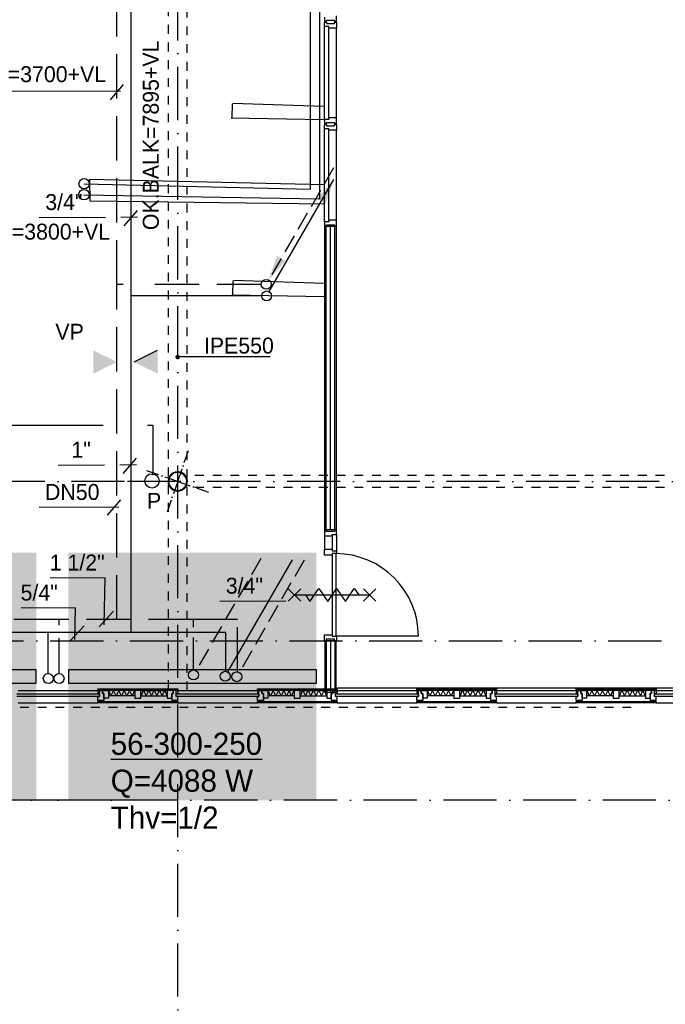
# Model space of a CAD drawing. Extents: x -866131 to -691536, y 173952 to 258052.
# Tile 13 of 160: x -814587 to -807298, y 182115 to 193236. Entities that reach past the tile are written whole.
import ezdxf

# ---------------------------------------------------------------- set-up
doc = ezdxf.new("R2010")
doc.units = 0
doc.header["$LTSCALE"] = 100
for name, pattern in [('2322000', [45, 40, -5]), ('2322004', [45, 40, -5]), ('2322107', [2000, 1000, 1000]), ('2322108', [7, 5, -2]), ('DASHDOT', [9, 6, -1.5, 0, -1.5]), ('DOT2', [1.25, 0, -1.25]), ('HIDDEN', [2, 1, -1])]:
    doc.linetypes.add(name, pattern=pattern)
doc.layers.get('0').update_dxf_attribs({"linetype": 'CONTINUOUS'})
for name, color, linetype in [('AL$7----_STRAMIEN', 1, 'DASHDOT'), ('AL$8----_HULPLIJNEN', 2, 'CONTINUOUS'), ('AL21----_BUITENWAND', 4, 'CONTINUOUS'), ('AL21K---_ISOLATIE', 1, 'CONTINUOUS'), ('AL22----_BINNENWAND', 7, 'CONTINUOUS'), ('AL28----_KONSTRUKTIE', 3, 'CONTINUOUS'), ('AL31----_BUITENKOZ', 7, 'CONTINUOUS'), ('AL32----_BINNENKOZ', 7, 'CONTINUOUS'), ('AL32----_DRAAIRICHTING', 1, 'CONTINUOUS'), ('AL65----_BEVEILIGING', 7, 'CONTINUOUS'), ('ALL-----_REFLIJNEN', 8, 'CONTINUOUS'), ('ALXOU---_GLAS', 7, 'CONTINUOUS'), ('BOUW', 8, 'CONTINUOUS'), ('MV-BINNENKOZIJN', 1, 'CONTINUOUS'), ('MV-BINNENWANDEN', 1, 'CONTINUOUS'), ('WI561---', 1, 'CONTINUOUS'), ('WL$1----', 4, 'CONTINUOUS'), ('WL561---', 4, 'CONTINUOUS'), ('WL561---_AANVOER', 4, 'CONTINUOUS'), ('WL561---_RETOUR', 4, 'CONTINUOUS'), ('WL570---', 3, 'CONTINUOUS'), ('WL570---_RETOUR', 3, 'CONTINUOUS'), ('WM541---', 1, 'CONTINUOUS')]:
    doc.layers.add(name, color=color, linetype=linetype)
doc.styles.add('BURO-018', font='BUROFONT.shx', dxfattribs={"height": 180})
doc.styles.add('BURO-025', font='BUROFONT.shx', dxfattribs={"height": 250})

# ---------------------------------------------------------------- blocks, each defined once
blk = doc.blocks.new('LDV1107')
at = {"color": 0, "linetype": 'CONTINUOUS'}
blk.add_line((0.25, 0.433), (6.75, 11.691), dxfattribs=at)
blk.add_lwpolyline([(6.75, 11.691, 0, 1, 0), (5.5, 9.526, 1, 1, 0)], format="xyseb", dxfattribs=at)
blk.add_circle((0, 0), 0.5, dxfattribs=at)
blk = doc.blocks.new('LDV3108')
at = {"color": 0, "linetype": 'CONTINUOUS'}
for p, q in [((6.75, 11.691), (5.813, 10.068)), ((5.438, 9.418), (4.5, 7.794)), ((4.125, 7.145), (3.188, 5.521)), ((2.813, 4.871), (1.875, 3.248)), ((1.5, 2.598), (0.563, 0.974))]:
    blk.add_line(p, q, dxfattribs=at)
blk.add_lwpolyline([(0.25, 0.433, 0, 1, 0), (1.5, 2.598, 1, 1, 0)], format="xyseb", dxfattribs=at)
blk.add_circle((0, 0), 0.5, dxfattribs=at)
blk = doc.blocks.new('A$C762F268B')
at = {"layer": 'WL561---_RETOUR', "color": 1}
for centre in [(56, 178), (56, 56)]:
    blk.add_circle(centre, 56.2, dxfattribs=at)
blk = doc.blocks.new('A$C308E2E07')
at = {"layer": 'WL561---'}
blk.add_blockref('A$C762F268B', (0, 0), dxfattribs=at)
blk = doc.blocks.new('2322401')
at = {"color": 0, "linetype": 'CONTINUOUS'}
for p, q in [((-0.5, 0.5, 1), (-0.5, 0.5)), ((-0.5, 0.5, 1), (-0.5, -0.5, 1)), ((0.5, 0.5, 1), (-0.5, 0.5, 1)), ((0.5, 0.5), (-0.5, 0.5)), ((-0.5, 0.5), (-0.5, -0.5)), ((0.5, 0.5, 1), (0.5, 0.5)), ((0.5, -0.5, 1), (0.5, 0.5, 1)), ((0.5, -0.5), (0.5, 0.5)), ((-0.5, -0.5, 1), (-0.5, -0.5)), ((-0.5, -0.5, 1), (0.5, -0.5, 1)), ((-0.5, -0.5), (0.5, -0.5)), ((0.5, -0.5, 1), (0.5, -0.5))]:
    blk.add_line(p, q, dxfattribs=at)
blk = doc.blocks.new('CVHATCH4')
at = {"color": 0, "linetype": 'DOT2'}
blk.add_lwpolyline([(-0.5, 0, 1, 1, 0), (0.5, 0, 1, 1, 0)], format="xyseb", dxfattribs=at)
blk = doc.blocks.new('CVRINFO2')
at = {"color": 0, "linetype": 'CONTINUOUS', "style": 'BURO-025'}
for tag, p in [('CV_TEXT125', (0, 0)), ('CV_TEXT225', (0, -4.17)), ('CV_TEXT325', (0, -8.33)), ('CV_TEXT425', (0, -12.5))]:
    blk.add_attdef(tag, p, '', height=2.5, dxfattribs=at)

msp = doc.modelspace()

# ---------------------------------------------------------------- hatches: boundary and pattern name
at = {"layer": 'WL570---'}
h = msp.add_hatch(color=1, dxfattribs=at)
h.paths.add_polyline_path([(-813756.099, 189237.886), (-813491.247, 189368.713), (-813756.099, 189368.713)])
h.paths.add_polyline_path([(-813756.099, 189368.713), (-813491.247, 189368.713), (-813491.247, 189371.256), (-813756.099, 189502.083)])
h = msp.add_hatch(color=1, dxfattribs=at)
h.paths.add_polyline_path([(-813029.108, 189237.886), (-813293.959, 189368.713), (-813029.108, 189368.713)])
h.paths.add_polyline_path([(-813029.108, 189368.713), (-813293.959, 189368.713), (-813293.959, 189371.256), (-813029.108, 189502.083)])

# ---------------------------------------------------------------- linework, layer by layer
at = {"layer": 'AL$7----_STRAMIEN', "color": 1}
msp.add_line((-813402.826, 184421.228), (-838048.569, 184421.228), dxfattribs=at)
at = {"layer": 'AL$7----_STRAMIEN'}
msp.add_line((-804702.826, 184421.228), (-835548.569, 184421.228), dxfattribs=at)
for points in [[(-812802.826, 179501.228), (-812802.826, 221024.618)], [(-822342.762, 186221.228), (-782850.438, 186221.228)]]:
    msp.add_lwpolyline(points, dxfattribs=at)
at = {"layer": 'AL$7----_STRAMIEN', "color": 1}
msp.add_lwpolyline([(-765063.621, 188021.228), (-813402.826, 188021.228), (-838048.569, 188021.228)], dxfattribs=at)
at = {"layer": 'AL$8----_HULPLIJNEN', "color": 8, "linetype": 'DASHDOT', "ltscale": 0.25}
for q in [(-812682.397, 188368.799), (-813150.397, 188141.657), (-812923.256, 187673.657), (-812455.255, 187900.798)]:
    msp.add_line((-812802.826, 188021.228), q, dxfattribs=at)
at = {"layer": 'AL21----_BUITENWAND', "color": 8, "linetype": 'HIDDEN'}
msp.add_line((-816982.826, 185471.366), (-807684.78, 185471.366), dxfattribs=at)
at = {"layer": 'AL21K---_ISOLATIE', "color": 8, "linetype": 'CONTINUOUS'}
for p, q in [((-813286.326, 185660.366), (-813585.826, 185660.366)), ((-813555.876, 185600.366), (-813581.857, 185660.366)), ((-813525.926, 185660.366), (-813555.876, 185600.366)), ((-813495.976, 185600.366), (-813525.926, 185660.366)), ((-813466.026, 185660.366), (-813495.976, 185600.366)), ((-813436.076, 185600.366), (-813466.026, 185660.366)), ((-813406.126, 185660.366), (-813436.076, 185600.366)), ((-813376.176, 185600.366), (-813406.126, 185660.366)), ((-813346.226, 185660.366), (-813376.176, 185600.366)), ((-813316.276, 185600.366), (-813346.226, 185660.366)), ((-813290.295, 185660.366), (-813316.276, 185600.366)), ((-813219.326, 185660.366), (-812919.826, 185660.366)), ((-813215.357, 185600.366), (-813189.376, 185660.366)), ((-813189.376, 185660.366), (-813159.426, 185600.366)), ((-813159.426, 185600.366), (-813129.476, 185660.366)), ((-813129.476, 185660.366), (-813099.526, 185600.366)), ((-813099.526, 185600.366), (-813069.576, 185660.366)), ((-813069.576, 185660.366), (-813039.626, 185600.366)), ((-813039.626, 185600.366), (-813009.676, 185660.366)), ((-813009.676, 185660.366), (-812979.726, 185600.366)), ((-812979.726, 185600.366), (-812949.776, 185660.366)), ((-812949.776, 185660.366), (-812923.795, 185600.366)), ((-811486.326, 185660.366), (-811785.826, 185660.366)), ((-811755.876, 185600.366), (-811781.857, 185660.366)), ((-811725.926, 185660.366), (-811755.876, 185600.366)), ((-811695.976, 185600.366), (-811725.926, 185660.366)), ((-811666.026, 185660.366), (-811695.976, 185600.366)), ((-811636.076, 185600.366), (-811666.026, 185660.366)), ((-811606.126, 185660.366), (-811636.076, 185600.366)), ((-811576.176, 185600.366), (-811606.126, 185660.366)), ((-811546.226, 185660.366), (-811576.176, 185600.366)), ((-811516.276, 185600.366), (-811546.226, 185660.366)), ((-811490.295, 185660.366), (-811516.276, 185600.366)), ((-811419.326, 185660.366), (-811119.826, 185660.366)), ((-811415.357, 185600.366), (-811389.376, 185660.366)), ((-811389.376, 185660.366), (-811359.426, 185600.366)), ((-811359.426, 185600.366), (-811329.476, 185660.366)), ((-811329.476, 185660.366), (-811299.526, 185600.366)), ((-811299.526, 185600.366), (-811269.576, 185660.366)), ((-811269.576, 185660.366), (-811239.626, 185600.366)), ((-811239.626, 185600.366), (-811209.676, 185660.366)), ((-811209.676, 185660.366), (-811179.726, 185600.366)), ((-811179.726, 185600.366), (-811149.776, 185660.366)), ((-811149.776, 185660.366), (-811123.795, 185600.366)), ((-809686.326, 185660.366), (-809985.826, 185660.366)), ((-809955.876, 185600.366), (-809981.857, 185660.366)), ((-809925.926, 185660.366), (-809955.876, 185600.366)), ((-809895.976, 185600.366), (-809925.926, 185660.366)), ((-809866.026, 185660.366), (-809895.976, 185600.366)), ((-809836.076, 185600.366), (-809866.026, 185660.366)), ((-809806.126, 185660.366), (-809836.076, 185600.366)), ((-809776.176, 185600.366), (-809806.126, 185660.366)), ((-809746.226, 185660.366), (-809776.176, 185600.366)), ((-809716.276, 185600.366), (-809746.226, 185660.366)), ((-809690.295, 185660.366), (-809716.276, 185600.366)), ((-809619.326, 185660.366), (-809319.826, 185660.366)), ((-809615.357, 185600.366), (-809589.376, 185660.366)), ((-809589.376, 185660.366), (-809559.426, 185600.366)), ((-809559.426, 185600.366), (-809529.476, 185660.366)), ((-809529.476, 185660.366), (-809499.526, 185600.366)), ((-809499.526, 185600.366), (-809469.576, 185660.366)), ((-809469.576, 185660.366), (-809439.626, 185600.366)), ((-809439.626, 185600.366), (-809409.676, 185660.366)), ((-809409.676, 185660.366), (-809379.726, 185600.366)), ((-809379.726, 185600.366), (-809349.776, 185660.366)), ((-809349.776, 185660.366), (-809323.795, 185600.366)), ((-807886.326, 185660.366), (-808185.826, 185660.366)), ((-808155.876, 185600.366), (-808181.857, 185660.366)), ((-808125.926, 185660.366), (-808155.876, 185600.366)), ((-808095.976, 185600.366), (-808125.926, 185660.366)), ((-808066.026, 185660.366), (-808095.976, 185600.366)), ((-808036.076, 185600.366), (-808066.026, 185660.366)), ((-808006.126, 185660.366), (-808036.076, 185600.366)), ((-807976.176, 185600.366), (-808006.126, 185660.366)), ((-807946.226, 185660.366), (-807976.176, 185600.366)), ((-807916.276, 185600.366), (-807946.226, 185660.366)), ((-807890.295, 185660.366), (-807916.276, 185600.366)), ((-807819.326, 185660.366), (-807519.826, 185660.366)), ((-807815.357, 185600.366), (-807789.376, 185660.366)), ((-807789.376, 185660.366), (-807759.426, 185600.366)), ((-807759.426, 185600.366), (-807729.476, 185660.366)), ((-807729.476, 185660.366), (-807699.526, 185600.366)), ((-807699.526, 185600.366), (-807669.576, 185660.366)), ((-807669.576, 185660.366), (-807639.626, 185600.366)), ((-807639.626, 185600.366), (-807609.676, 185660.366)), ((-807609.676, 185660.366), (-807579.726, 185600.366)), ((-807579.726, 185600.366), (-807549.776, 185660.366)), ((-807549.776, 185660.366), (-807523.795, 185600.366)), ((-813286.326, 185600.366), (-813585.826, 185600.366)), ((-813219.326, 185600.366), (-812919.826, 185600.366)), ((-811486.326, 185600.366), (-811785.826, 185600.366)), ((-811419.326, 185600.366), (-811119.826, 185600.366)), ((-809686.326, 185600.366), (-809985.826, 185600.366)), ((-809619.326, 185600.366), (-809319.826, 185600.366)), ((-807886.326, 185600.366), (-808185.826, 185600.366)), ((-807819.326, 185600.366), (-807519.826, 185600.366))]:
    msp.add_line(p, q, dxfattribs=at)
at = {"layer": 'AL22----_BINNENWAND', "color": 8}
for p, q in [((-811140.326, 187472.366), (-811140.326, 190904.153)), ((-811140.326, 190904.153), (-811015.326, 190904.153)), ((-811015.326, 190904.153), (-811015.326, 187472.366)), ((-811015.326, 187472.366), (-811140.326, 187472.366)), ((-811140.326, 186221.366), (-811140.326, 185641.366)), ((-811015.326, 186221.366), (-811140.326, 186221.366)), ((-811015.326, 185641.366), (-811015.326, 186221.366)), ((-811140.326, 185641.366), (-811015.326, 185641.366))]:
    msp.add_line(p, q, dxfattribs=at)
at = {"layer": 'AL22----_BINNENWAND', "color": 8, "linetype": 'CONTINUOUS'}
for p, q in [((-811125.326, 187472.366), (-811125.326, 190904.153)), ((-811030.326, 187472.366), (-811030.326, 190904.153)), ((-811137.826, 186221.366), (-811137.826, 185641.366)), ((-811125.326, 186221.366), (-811125.326, 185641.366)), ((-811030.326, 186221.366), (-811030.326, 185641.366)), ((-811017.826, 186221.366), (-811017.826, 185641.366))]:
    msp.add_line(p, q, dxfattribs=at)
at = {"layer": 'AL28----_KONSTRUKTIE', "color": 8}
for radius, start, end in [(109.55, 340.8893454, 160.8893454), (101.55, 340.8893454, 160.8893454), (109.55, 160.8893454, 340.8893454), (101.55, 160.8893454, 340.8893454)]:
    msp.add_arc((-812802.826, 188021.228), radius, start, end, dxfattribs=at)
at = {"layer": 'AL31----_BUITENKOZ', "color": 8}
for p, q in [((-814602.826, 185660.366), (-813702.826, 185660.366)), ((-813702.826, 185660.366), (-813702.826, 185677.366)), ((-813702.826, 185677.366), (-812802.826, 185677.366)), ((-812802.826, 185660.366), (-813702.826, 185660.366)), ((-813685.826, 185660.366), (-813702.826, 185660.366)), ((-813702.826, 185660.366), (-813702.826, 185623.366)), ((-813702.826, 185623.366), (-813685.826, 185623.366)), ((-813685.826, 185623.366), (-813685.826, 185660.366)), ((-813685.826, 185660.366), (-813652.826, 185660.366)), ((-813685.826, 185593.366), (-813685.826, 185660.366)), ((-813652.826, 185627.366), (-813652.826, 185660.366)), ((-813652.826, 185660.366), (-813585.826, 185660.366)), ((-813652.826, 185660.366), (-813652.826, 185627.366)), ((-813635.826, 185627.366), (-813652.826, 185627.366)), ((-813652.826, 185627.366), (-813635.826, 185627.366)), ((-813635.826, 185572.366), (-813635.826, 185627.366)), ((-813635.826, 185627.366), (-813635.826, 185546.366)), ((-813585.826, 185660.366), (-813585.826, 185572.366)), ((-813286.326, 185660.366), (-813286.326, 185572.366)), ((-813219.326, 185660.366), (-813286.326, 185660.366)), ((-813219.326, 185572.366), (-813219.326, 185660.366)), ((-812919.826, 185660.366), (-812919.826, 185572.366)), ((-812852.826, 185660.366), (-812919.826, 185660.366)), ((-812869.826, 185572.366), (-812869.826, 185627.366)), ((-812869.826, 185627.366), (-812852.826, 185627.366)), ((-812852.826, 185627.366), (-812869.826, 185627.366)), ((-812869.826, 185627.366), (-812869.826, 185546.366)), ((-812852.826, 185627.366), (-812852.826, 185660.366)), ((-812819.826, 185660.366), (-812852.826, 185660.366)), ((-812852.826, 185660.366), (-812852.826, 185627.366)), ((-812819.826, 185623.366), (-812819.826, 185660.366)), ((-812819.826, 185660.366), (-812802.826, 185660.366)), ((-812819.826, 185593.366), (-812819.826, 185660.366)), ((-812802.826, 185623.366), (-812819.826, 185623.366)), ((-812802.826, 185677.366), (-812802.826, 185660.366)), ((-812802.826, 185660.366), (-811902.826, 185660.366)), ((-812802.826, 185660.366), (-812802.826, 185623.366)), ((-811902.826, 185660.366), (-811902.826, 185677.366)), ((-811902.826, 185677.366), (-811002.826, 185677.366)), ((-811002.826, 185660.366), (-811902.826, 185660.366)), ((-811885.826, 185660.366), (-811902.826, 185660.366)), ((-811902.826, 185660.366), (-811902.826, 185623.366)), ((-811902.826, 185623.366), (-811885.826, 185623.366)), ((-811885.826, 185623.366), (-811885.826, 185660.366)), ((-811885.826, 185660.366), (-811852.826, 185660.366)), ((-811885.826, 185593.366), (-811885.826, 185660.366)), ((-811852.826, 185627.366), (-811852.826, 185660.366)), ((-811852.826, 185660.366), (-811785.826, 185660.366)), ((-811852.826, 185660.366), (-811852.826, 185627.366)), ((-811835.826, 185627.366), (-811852.826, 185627.366)), ((-811852.826, 185627.366), (-811835.826, 185627.366)), ((-811835.826, 185572.366), (-811835.826, 185627.366)), ((-811835.826, 185627.366), (-811835.826, 185546.366)), ((-811785.826, 185660.366), (-811785.826, 185572.366)), ((-811486.326, 185660.366), (-811486.326, 185572.366)), ((-811419.326, 185660.366), (-811486.326, 185660.366)), ((-811419.326, 185572.366), (-811419.326, 185660.366)), ((-811119.826, 185660.366), (-811119.826, 185572.366)), ((-811052.826, 185660.366), (-811119.826, 185660.366)), ((-811069.826, 185572.366), (-811069.826, 185627.366)), ((-811069.826, 185627.366), (-811052.826, 185627.366)), ((-811052.826, 185627.366), (-811069.826, 185627.366)), ((-811069.826, 185627.366), (-811069.826, 185546.366)), ((-811052.826, 185627.366), (-811052.826, 185660.366)), ((-811019.826, 185660.366), (-811052.826, 185660.366)), ((-811052.826, 185660.366), (-811052.826, 185627.366)), ((-811019.826, 185623.366), (-811019.826, 185660.366)), ((-811019.826, 185660.366), (-811002.826, 185660.366)), ((-811019.826, 185593.366), (-811019.826, 185660.366)), ((-811002.826, 185623.366), (-811019.826, 185623.366)), ((-811002.826, 185677.366), (-811002.826, 185660.366)), ((-811002.826, 185660.366), (-810102.826, 185660.366)), ((-811002.826, 185660.366), (-811002.826, 185623.366)), ((-810102.826, 185660.366), (-810102.826, 185677.366)), ((-810102.826, 185677.366), (-809202.826, 185677.366)), ((-809202.826, 185660.366), (-810102.826, 185660.366)), ((-810085.826, 185660.366), (-810102.826, 185660.366)), ((-810102.826, 185660.366), (-810102.826, 185623.366)), ((-810102.826, 185623.366), (-810085.826, 185623.366)), ((-810085.826, 185623.366), (-810085.826, 185660.366)), ((-810085.826, 185660.366), (-810052.826, 185660.366)), ((-810085.826, 185593.366), (-810085.826, 185660.366)), ((-810052.826, 185627.366), (-810052.826, 185660.366)), ((-810052.826, 185660.366), (-809985.826, 185660.366)), ((-810052.826, 185660.366), (-810052.826, 185627.366)), ((-810035.826, 185627.366), (-810052.826, 185627.366)), ((-810052.826, 185627.366), (-810035.826, 185627.366)), ((-810035.826, 185572.366), (-810035.826, 185627.366)), ((-810035.826, 185627.366), (-810035.826, 185546.366)), ((-809985.826, 185660.366), (-809985.826, 185572.366)), ((-809686.326, 185660.366), (-809686.326, 185572.366)), ((-809619.326, 185660.366), (-809686.326, 185660.366)), ((-809619.326, 185572.366), (-809619.326, 185660.366)), ((-809319.826, 185660.366), (-809319.826, 185572.366)), ((-809252.826, 185660.366), (-809319.826, 185660.366)), ((-809252.826, 185627.366), (-809269.826, 185627.366)), ((-809269.826, 185627.366), (-809269.826, 185546.366)), ((-809269.826, 185572.366), (-809269.826, 185627.366)), ((-809269.826, 185627.366), (-809252.826, 185627.366)), ((-809219.826, 185660.366), (-809252.826, 185660.366)), ((-809252.826, 185660.366), (-809252.826, 185627.366)), ((-809252.826, 185627.366), (-809252.826, 185660.366)), ((-809219.826, 185623.366), (-809219.826, 185660.366)), ((-809219.826, 185660.366), (-809202.826, 185660.366)), ((-809219.826, 185593.366), (-809219.826, 185660.366)), ((-809202.826, 185623.366), (-809219.826, 185623.366)), ((-809202.826, 185677.366), (-809202.826, 185660.366)), ((-809202.826, 185660.366), (-808302.826, 185660.366)), ((-809202.826, 185660.366), (-809202.826, 185623.366)), ((-808302.826, 185660.366), (-808302.826, 185677.366)), ((-808302.826, 185677.366), (-807402.826, 185677.366)), ((-807402.826, 185660.366), (-808302.826, 185660.366)), ((-808285.826, 185660.366), (-808302.826, 185660.366)), ((-808302.826, 185660.366), (-808302.826, 185623.366)), ((-808302.826, 185623.366), (-808285.826, 185623.366)), ((-808285.826, 185623.366), (-808285.826, 185660.366)), ((-808285.826, 185660.366), (-808252.826, 185660.366)), ((-808285.826, 185593.366), (-808285.826, 185660.366)), ((-808252.826, 185660.366), (-808252.826, 185627.366)), ((-808252.826, 185627.366), (-808252.826, 185660.366)), ((-808252.826, 185660.366), (-808185.826, 185660.366)), ((-808252.826, 185627.366), (-808235.826, 185627.366)), ((-808235.826, 185627.366), (-808252.826, 185627.366)), ((-808235.826, 185627.366), (-808235.826, 185546.366)), ((-808235.826, 185572.366), (-808235.826, 185627.366)), ((-808185.826, 185660.366), (-808185.826, 185572.366)), ((-807886.326, 185660.366), (-807886.326, 185572.366)), ((-807819.326, 185660.366), (-807886.326, 185660.366)), ((-807819.326, 185572.366), (-807819.326, 185660.366)), ((-807519.826, 185660.366), (-807519.826, 185572.366)), ((-807452.826, 185660.366), (-807519.826, 185660.366)), ((-807452.826, 185627.366), (-807469.826, 185627.366)), ((-807469.826, 185627.366), (-807469.826, 185546.366)), ((-807469.826, 185572.366), (-807469.826, 185627.366)), ((-807469.826, 185627.366), (-807452.826, 185627.366)), ((-807419.826, 185660.366), (-807452.826, 185660.366)), ((-807452.826, 185660.366), (-807452.826, 185627.366)), ((-807452.826, 185627.366), (-807452.826, 185660.366)), ((-807419.826, 185623.366), (-807419.826, 185660.366)), ((-807419.826, 185660.366), (-807402.826, 185660.366)), ((-807419.826, 185593.366), (-807419.826, 185660.366)), ((-807402.826, 185623.366), (-807419.826, 185623.366)), ((-807402.826, 185677.366), (-807402.826, 185660.366)), ((-807402.826, 185660.366), (-806502.826, 185660.366)), ((-807402.826, 185660.366), (-807402.826, 185623.366)), ((-814602.826, 185521.366), (-813702.826, 185521.366)), ((-813702.826, 185546.366), (-813702.826, 185593.366)), ((-813702.826, 185593.366), (-813685.826, 185593.366)), ((-813635.826, 185546.366), (-813702.826, 185546.366)), ((-813702.826, 185521.366), (-813702.826, 185533.366)), ((-813702.826, 185533.366), (-812802.826, 185533.366)), ((-812802.826, 185521.366), (-813702.826, 185521.366)), ((-813692.826, 185533.366), (-813692.826, 185546.366)), ((-813692.826, 185546.366), (-813649.826, 185546.366)), ((-813649.826, 185533.366), (-813692.826, 185533.366)), ((-813649.826, 185546.366), (-813649.826, 185533.366)), ((-813585.826, 185572.366), (-813635.826, 185572.366)), ((-813286.326, 185572.366), (-813219.326, 185572.366)), ((-812919.826, 185572.366), (-812869.826, 185572.366)), ((-812869.826, 185546.366), (-812802.826, 185546.366)), ((-812855.826, 185546.366), (-812855.826, 185533.366)), ((-812812.826, 185546.366), (-812855.826, 185546.366)), ((-812855.826, 185533.366), (-812812.826, 185533.366)), ((-812802.826, 185593.366), (-812819.826, 185593.366)), ((-812812.826, 185533.366), (-812812.826, 185546.366)), ((-812802.826, 185546.366), (-812802.826, 185593.366)), ((-812802.826, 185533.366), (-812802.826, 185521.366)), ((-812802.826, 185521.366), (-811902.826, 185521.366)), ((-811902.826, 185546.366), (-811902.826, 185593.366)), ((-811902.826, 185593.366), (-811885.826, 185593.366)), ((-811835.826, 185546.366), (-811902.826, 185546.366)), ((-811902.826, 185521.366), (-811902.826, 185533.366)), ((-811902.826, 185533.366), (-811002.826, 185533.366)), ((-811002.826, 185521.366), (-811902.826, 185521.366)), ((-811892.826, 185533.366), (-811892.826, 185546.366)), ((-811892.826, 185546.366), (-811849.826, 185546.366)), ((-811849.826, 185533.366), (-811892.826, 185533.366)), ((-811849.826, 185546.366), (-811849.826, 185533.366)), ((-811785.826, 185572.366), (-811835.826, 185572.366)), ((-811486.326, 185572.366), (-811419.326, 185572.366)), ((-811119.826, 185572.366), (-811069.826, 185572.366)), ((-811069.826, 185546.366), (-811002.826, 185546.366)), ((-811055.826, 185546.366), (-811055.826, 185533.366)), ((-811012.826, 185546.366), (-811055.826, 185546.366)), ((-811055.826, 185533.366), (-811012.826, 185533.366)), ((-811002.826, 185593.366), (-811019.826, 185593.366)), ((-811012.826, 185533.366), (-811012.826, 185546.366)), ((-811002.826, 185546.366), (-811002.826, 185593.366)), ((-811002.826, 185533.366), (-811002.826, 185521.366)), ((-811002.826, 185521.366), (-810102.826, 185521.366)), ((-810102.826, 185546.366), (-810102.826, 185593.366)), ((-810102.826, 185593.366), (-810085.826, 185593.366)), ((-810035.826, 185546.366), (-810102.826, 185546.366)), ((-810102.826, 185521.366), (-810102.826, 185533.366)), ((-810102.826, 185533.366), (-809202.826, 185533.366)), ((-809202.826, 185521.366), (-810102.826, 185521.366)), ((-810092.826, 185533.366), (-810092.826, 185546.366)), ((-810092.826, 185546.366), (-810049.826, 185546.366)), ((-810049.826, 185533.366), (-810092.826, 185533.366)), ((-810049.826, 185546.366), (-810049.826, 185533.366)), ((-809985.826, 185572.366), (-810035.826, 185572.366)), ((-809686.326, 185572.366), (-809619.326, 185572.366)), ((-809319.826, 185572.366), (-809269.826, 185572.366)), ((-809269.826, 185546.366), (-809202.826, 185546.366)), ((-809255.826, 185546.366), (-809255.826, 185533.366)), ((-809212.826, 185546.366), (-809255.826, 185546.366)), ((-809255.826, 185533.366), (-809212.826, 185533.366)), ((-809202.826, 185593.366), (-809219.826, 185593.366)), ((-809212.826, 185533.366), (-809212.826, 185546.366)), ((-809202.826, 185546.366), (-809202.826, 185593.366)), ((-809202.826, 185533.366), (-809202.826, 185521.366)), ((-809202.826, 185521.366), (-808302.826, 185521.366)), ((-808302.826, 185546.366), (-808302.826, 185593.366)), ((-808302.826, 185593.366), (-808285.826, 185593.366)), ((-808235.826, 185546.366), (-808302.826, 185546.366)), ((-808302.826, 185521.366), (-808302.826, 185533.366)), ((-808302.826, 185533.366), (-807402.826, 185533.366)), ((-807402.826, 185521.366), (-808302.826, 185521.366)), ((-808292.826, 185533.366), (-808292.826, 185546.366)), ((-808292.826, 185546.366), (-808249.826, 185546.366)), ((-808249.826, 185533.366), (-808292.826, 185533.366)), ((-808249.826, 185546.366), (-808249.826, 185533.366)), ((-808185.826, 185572.366), (-808235.826, 185572.366)), ((-807886.326, 185572.366), (-807819.326, 185572.366)), ((-807519.826, 185572.366), (-807469.826, 185572.366)), ((-807469.826, 185546.366), (-807402.826, 185546.366)), ((-807455.826, 185546.366), (-807455.826, 185533.366)), ((-807412.826, 185546.366), (-807455.826, 185546.366)), ((-807455.826, 185533.366), (-807412.826, 185533.366)), ((-807402.826, 185593.366), (-807419.826, 185593.366)), ((-807412.826, 185533.366), (-807412.826, 185546.366)), ((-807402.826, 185546.366), (-807402.826, 185593.366)), ((-807402.826, 185533.366), (-807402.826, 185521.366)), ((-807402.826, 185521.366), (-806502.826, 185521.366))]:
    msp.add_line(p, q, dxfattribs=at)
at = {"layer": 'AL32----_BINNENKOZ', "color": 8}
for p, q in [((-811147.326, 193264.416), (-811147.326, 193214.416)), ((-811147.326, 193214.416), (-811122.326, 193214.416)), ((-811147.326, 193209.153), (-811122.326, 193209.153)), ((-811147.326, 193159.153), (-811147.326, 193209.153)), ((-811122.326, 193214.416), (-811122.326, 193230.416)), ((-811122.326, 193230.416), (-811033.326, 193230.416)), ((-811122.326, 193209.153), (-811122.326, 193193.153)), ((-811122.326, 193193.153), (-811033.326, 193193.153)), ((-811033.326, 193230.416), (-811033.326, 193214.416)), ((-811033.326, 193214.416), (-811008.326, 193214.416)), ((-811033.326, 193193.153), (-811033.326, 193209.153)), ((-811033.326, 193209.153), (-811008.326, 193209.153)), ((-811008.326, 193214.416), (-811008.326, 193281.416)), ((-811008.326, 193209.153), (-811008.326, 193142.153)), ((-811147.326, 192109.153), (-811147.326, 193159.153)), ((-811096.326, 193159.153), (-811147.326, 193159.153)), ((-811096.326, 193142.153), (-811096.326, 193159.153)), ((-811096.326, 192126.153), (-811096.326, 193142.153)), ((-811008.326, 193142.153), (-811096.326, 193142.153)), ((-811008.326, 192126.153), (-811008.326, 193142.153)), ((-811096.326, 192109.153), (-811147.326, 192109.153)), ((-811147.326, 192109.153), (-811147.326, 192059.153)), ((-811122.326, 192059.153), (-811122.326, 192075.153)), ((-811122.326, 192075.153), (-811033.326, 192075.153)), ((-811008.326, 192126.153), (-811096.326, 192126.153)), ((-811096.326, 192126.153), (-811096.326, 192109.153)), ((-811033.326, 192075.153), (-811033.326, 192059.153)), ((-811008.326, 192059.153), (-811008.326, 192126.153)), ((-811147.326, 192059.153), (-811122.326, 192059.153)), ((-811147.326, 192054.153), (-811122.326, 192054.153)), ((-811147.326, 192004.153), (-811147.326, 192054.153)), ((-811147.326, 190954.153), (-811147.326, 192004.153)), ((-811096.326, 192004.153), (-811147.326, 192004.153)), ((-811122.326, 192054.153), (-811122.326, 192038.153)), ((-811122.326, 192038.153), (-811033.326, 192038.153)), ((-811096.326, 191987.153), (-811096.326, 192004.153)), ((-811096.326, 190971.153), (-811096.326, 191987.153)), ((-811008.326, 191987.153), (-811096.326, 191987.153)), ((-811033.326, 192059.153), (-811008.326, 192059.153)), ((-811033.326, 192038.153), (-811033.326, 192054.153)), ((-811033.326, 192054.153), (-811008.326, 192054.153)), ((-811008.326, 192054.153), (-811008.326, 191987.153)), ((-811008.326, 190971.153), (-811008.326, 191987.153)), ((-811008.326, 190971.153), (-811096.326, 190971.153)), ((-811096.326, 190971.153), (-811096.326, 190954.153)), ((-811008.326, 190904.153), (-811008.326, 190971.153)), ((-811096.326, 190954.153), (-811147.326, 190954.153)), ((-811147.326, 190954.153), (-811147.326, 190904.153)), ((-811147.326, 190904.153), (-811122.326, 190904.153)), ((-811122.326, 190904.153), (-811122.326, 190920.153)), ((-811122.326, 190920.153), (-811033.326, 190920.153)), ((-811033.326, 190920.153), (-811033.326, 190904.153)), ((-811033.326, 190904.153), (-811008.326, 190904.153)), ((-811125.326, 187472.366), (-811147.326, 187472.366)), ((-811147.326, 187472.366), (-811147.326, 187405.366)), ((-811147.326, 187405.366), (-811059.326, 187405.366)), ((-811147.326, 187405.366), (-811147.326, 187255.366)), ((-811125.326, 187456.366), (-811125.326, 187472.366)), ((-811033.326, 187456.366), (-811125.326, 187456.366)), ((-811059.326, 187405.366), (-811059.326, 187422.366)), ((-811059.326, 187422.366), (-811008.326, 187422.366)), ((-811059.326, 187405.366), (-811059.326, 187255.366)), ((-811008.326, 187472.366), (-811033.326, 187472.366)), ((-811033.326, 187472.366), (-811033.326, 187456.366)), ((-811008.326, 187422.366), (-811008.326, 187472.366)), ((-811008.326, 187422.366), (-811008.326, 187238.366)), ((-811147.326, 187188.366), (-811147.326, 187255.366)), ((-811147.326, 187255.366), (-811059.326, 187255.366)), ((-811059.326, 187188.366), (-811147.326, 187188.366)), ((-811059.326, 187255.366), (-811059.326, 187238.366)), ((-811059.326, 187238.366), (-811008.326, 187238.366)), ((-811059.326, 187205.366), (-811059.326, 186271.366)), ((-811008.326, 187205.366), (-811059.326, 187205.366)), ((-811059.326, 187205.366), (-811059.326, 187188.366)), ((-811019.326, 187205.366), (-811019.326, 186271.366)), ((-811008.326, 187238.366), (-811008.326, 187205.366)), ((-811008.326, 187238.366), (-811008.326, 187205.366)), ((-811147.326, 186221.366), (-811147.326, 186288.366)), ((-811147.326, 186288.366), (-811059.326, 186288.366)), ((-811059.326, 186288.366), (-811059.326, 186271.366)), ((-811125.326, 186221.366), (-811147.326, 186221.366)), ((-811033.326, 186237.366), (-811125.326, 186237.366)), ((-811125.326, 186237.366), (-811125.326, 186221.366)), ((-811059.326, 186271.366), (-811008.326, 186271.366)), ((-811033.326, 186221.366), (-811033.326, 186237.366)), ((-811008.326, 186221.366), (-811033.326, 186221.366)), ((-811008.326, 186271.366), (-811008.326, 186221.366))]:
    msp.add_line(p, q, dxfattribs=at)
at = {"layer": 'AL32----_DRAAIRICHTING', "color": 8}
msp.add_line((-810085.326, 186271.366), (-811019.326, 186271.366), dxfattribs=at)
msp.add_arc((-811019.326, 186271.366), 934, 0, 90, dxfattribs=at)
at = {"layer": 'AL65----_BEVEILIGING', "color": 8, "linetype": 'CONTINUOUS'}
for points in [[(-811554.326, 186668.366), (-811414.326, 186808.366)], [(-811554.326, 186808.366), (-811414.326, 186668.366)], [(-811484.326, 186738.366), (-810634.326, 186738.366)], [(-811359.326, 186738.366), (-811309.326, 186663.366), (-811209.326, 186813.366), (-811159.326, 186738.366)], [(-811159.326, 186738.366), (-811109.326, 186663.366), (-811009.326, 186813.366), (-810959.326, 186738.366)], [(-810959.326, 186738.366), (-810909.326, 186663.366), (-810809.326, 186813.366), (-810759.326, 186738.366)], [(-810704.326, 186668.366), (-810564.326, 186808.366)], [(-810704.326, 186808.366), (-810564.326, 186668.366)]]:
    msp.add_lwpolyline(points, dxfattribs=at)
at = {"layer": 'ALL-----_REFLIJNEN', "color": 8, "linetype": 'CONTINUOUS'}
for p, q in [((-811077.826, 187472.366), (-811077.826, 190904.153)), ((-811077.826, 186221.366), (-811077.826, 185641.366))]:
    msp.add_line(p, q, dxfattribs=at)
at = {"layer": 'ALXOU---_GLAS', "color": 8}
for p, q in [((-814619.826, 185623.366), (-813685.826, 185623.366)), ((-813685.826, 185623.366), (-813685.826, 185593.366)), ((-812819.826, 185593.366), (-812819.826, 185623.366)), ((-812819.826, 185623.366), (-811885.826, 185623.366)), ((-811885.826, 185623.366), (-811885.826, 185593.366)), ((-811019.826, 185593.366), (-811019.826, 185623.366)), ((-811019.826, 185623.366), (-810085.826, 185623.366)), ((-810085.826, 185623.366), (-810085.826, 185593.366)), ((-809219.826, 185593.366), (-809219.826, 185623.366)), ((-809219.826, 185623.366), (-808285.826, 185623.366)), ((-808285.826, 185623.366), (-808285.826, 185593.366)), ((-807419.826, 185593.366), (-807419.826, 185623.366)), ((-807419.826, 185623.366), (-806485.826, 185623.366)), ((-813685.826, 185593.366), (-814619.826, 185593.366)), ((-811885.826, 185593.366), (-812819.826, 185593.366)), ((-810085.826, 185593.366), (-811019.826, 185593.366)), ((-808285.826, 185593.366), (-809219.826, 185593.366)), ((-806485.826, 185593.366), (-807419.826, 185593.366))]:
    msp.add_line(p, q, dxfattribs=at)
at = {"layer": 'MV-BINNENKOZIJN'}
msp.add_line((-811759.215, 189426.563), (-812800.91, 189426.563), dxfattribs=at)
at = {"layer": 'MV-BINNENKOZIJN', "color": 2, "linetype": 'HIDDEN'}
for points in [[(-812907.438, 185677.366), (-812907.438, 209727.262)], [(-812697.438, 185660.366), (-812697.438, 209727.262)], [(-787707.826, 188088.728), (-812697.438, 188088.728)], [(-787707.826, 187953.728), (-812697.438, 187953.728)]]:
    msp.add_lwpolyline(points, dxfattribs=at)
at = {"layer": 'MV-BINNENKOZIJN', "const_width": 25}
msp.add_lwpolyline([(-812815.858, 189426.563, 1), (-812790.858, 189426.563, 1)], format="xyb", close=True, dxfattribs=at)
at = {"layer": 'MV-BINNENWANDEN', "color": 8}
msp.add_line((-783194.826, 185687.366), (-811002.826, 185687.366), dxfattribs=at)
at = {"layer": 'WI561---'}
for p, q in [((-815025.15, 192430.505), (-813449.602, 192431.215)), ((-813562.175, 192331.875), (-813413.092, 192505.719)), ((-813407.009, 190908.7), (-813257.927, 191082.545)), ((-814364.879, 191003.83), (-813618.535, 191006.669)), ((-813444.655, 191007.33), (-813257.927, 191008.04)), ((-814152.488, 188203.707), (-813630.32, 188209.469)), ((-813456.44, 188210.13), (-813269.712, 188210.84)), ((-813418.795, 188111.5), (-813269.712, 188285.345)), ((-814368.129, 187729.209), (-813465.804, 187732.302)), ((-813595.574, 187640.318), (-813446.492, 187814.162)), ((-814241.03, 186935.034), (-813622.875, 186932.057)), ((-813634.105, 186401.454), (-813622.875, 186932.057)), ((-812327.423, 186670.142), (-811581.078, 186672.981)), ((-814570.07, 186595.192), (-813955.627, 186592.233)), ((-813963.145, 186237.015), (-813955.627, 186592.233)), ((-813690.18, 186380.371), (-813528.674, 186554.215)), ((-814019.22, 186215.931), (-813857.714, 186389.775))]:
    msp.add_line(p, q, dxfattribs=at)
at = {"layer": 'WL$1----', "linetype": '2322004'}
for p, q in [((-811196.419, 191211.246), (-811196.419, 198079.032)), ((-811302.264, 191321.427), (-811302.264, 197989.766)), ((-813858.876, 191383.66), (-811302.264, 191321.427)), ((-813860.644, 191259.85), (-811196.419, 191211.246))]:
    msp.add_line(p, q, dxfattribs=at)
at = {"layer": 'WL$1----', "linetype": '2322000'}
for p, q in [((-817642.366, 188656.021), (-813084.623, 188656.021)), ((-813084.623, 188656.021), (-813084.623, 188091.347))]:
    msp.add_line(p, q, dxfattribs=at)
at = {"layer": 'WL$1----'}
msp.add_circle((-813092.698, 188026.773), 80.756, dxfattribs=at)
at = {"layer": 'WL561---_AANVOER', "linetype": '2322107'}
for p, q in [((-813328.773, 190116.122), (-813328.773, 198917.565)), ((-813328.773, 186312.779), (-813328.773, 190116.122)), ((-811854.64, 190116.122), (-813328.773, 190116.122)), ((-812258.269, 186312.779), (-815612.023, 186312.779)), ((-814263.913, 185850.97), (-814263.913, 186312.779)), ((-812258.269, 185879.22), (-812258.269, 186312.779))]:
    msp.add_line(p, q, dxfattribs=at)
at = {"layer": 'WL561---_RETOUR', "linetype": '2322108'}
for p, q in [((-813490.251, 190246.988), (-813490.251, 198922.855)), ((-813490.251, 186462.779), (-813490.251, 190246.988)), ((-813417.647, 190246.988), (-813490.251, 190246.988)), ((-811859.69, 190246.988), (-813256.142, 190246.988)), ((-814153.394, 186462.779), (-817514.454, 186462.779)), ((-812632.893, 186462.779), (-814153.394, 186462.779)), ((-814142.344, 186398.855), (-814142.344, 186462.779)), ((-812127.977, 186462.779), (-812632.893, 186462.779)), ((-812624.532, 186373.186), (-812624.532, 186462.779)), ((-812127.977, 185874.515), (-812127.977, 186462.779)), ((-814142.344, 185850.97), (-814142.344, 186252.228)), ((-812624.532, 185901.046), (-812624.532, 186259.854))]:
    msp.add_line(p, q, dxfattribs=at)
at = {"layer": 'WL570---', "color": 1}
msp.add_line((-813293.959, 189371.256), (-813029.108, 189502.083), dxfattribs=at)
at = {"layer": 'WM541---', "color": 9}
for p, q in [((-812187.492, 192286.911), (-812192.992, 192129.102)), ((-811157.782, 192256.268), (-812180.121, 192288.674)), ((-812200.886, 192127.017), (-811155.149, 192109.503)), ((-813797.408, 191432.558), (-813796.21, 191190.81)), ((-811144.403, 191371.022), (-813797.408, 191432.558)), ((-813796.21, 191190.81), (-811143.126, 191155.191)), ((-811148.826, 190257.469), (-812171.164, 190289.875)), ((-812178.536, 190288.112), (-812184.035, 190130.303)), ((-812191.93, 190128.218), (-811146.193, 190110.704))]:
    msp.add_line(p, q, dxfattribs=at)
at = {"layer": 'WM541---', "color": 1}
for centre in [(-813858.876, 191383.66), (-813860.644, 191259.85)]:
    msp.add_circle(centre, 59.043, dxfattribs=at)

# ---------------------------------------------------------------- block references
at = {"layer": 'WI561---'}
ref = msp.add_blockref('CVRINFO2', (-813559.065, 184932.319, 120), dxfattribs=dict(at, xscale=100, yscale=100, zscale=100))
ref.add_attrib('CV_TEXT125', '%%u56-300-250', (-813559.065, 184932.319, 120), dxfattribs={"layer": '0', "color": 2, "linetype": 'CONTINUOUS', "height": 250, "style": 'BURO-025'})
ref.add_attrib('CV_TEXT225', 'Q=4088 W', (-813559.065, 184515.653, 120), dxfattribs={"layer": '0', "color": 2, "linetype": 'CONTINUOUS', "height": 250, "style": 'BURO-025'})
ref.add_attrib('CV_TEXT325', 'Thv=1/2', (-813559.065, 184098.986, 120), dxfattribs={"layer": '0', "color": 2, "linetype": 'CONTINUOUS', "height": 250, "style": 'BURO-025'})
at = {"layer": 'WL561---', "xscale": 2800, "yscale": 150, "rotation": 5.264812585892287e-08}
for name, p, zscale in [('CVHATCH4', (-815800.55, 185817.216), 2800), ('CVHATCH4', (-812636.264, 185817.216), 2800), ('2322401', (-815800.55, 185817.216), 900), ('2322401', (-812636.264, 185817.216), 900)]:
    msp.add_blockref(name, p, dxfattribs=dict(at, zscale=zscale))
at = {"layer": 'WL561---', "rotation": 89.99999999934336}
msp.add_blockref('A$C308E2E07', (-814086.094, 185738.47), dxfattribs=at)
at = {"layer": 'WL561---_AANVOER', "color": 2, "xscale": 112.5, "yscale": 112.5, "zscale": 112.5}
for p in [(-811798.39, 190116.122), (-812265.938, 185819.824)]:
    msp.add_blockref('LDV1107', p, dxfattribs=at)
at = {"layer": 'WL561---_RETOUR', "color": 2, "xscale": 112.5, "yscale": 112.5, "zscale": 112.5}
for p in [(-811803.44, 190246.988), (-812624.532, 185834.914), (-812135.647, 185815.12)]:
    msp.add_blockref('LDV3108', p, dxfattribs=at)

# ---------------------------------------------------------------- texts
at = {"layer": 'BOUW', "color": 1, "style": 'BURO-018'}
msp.add_text('OK.BALK=7895+VL', height=180, rotation=90, dxfattribs=at).set_placement((-813016.647, 190859.455))
msp.add_text('IPE550', height=180, dxfattribs=at).set_placement((-812506.808, 189465.398))
at = {"layer": 'WI561---', "color": 1, "style": 'BURO-018'}
for s, p in [('3/4"', (-814297.711, 191086.698)), ('1"', (-814003.078, 188289.498)), ('DN50', (-814300.961, 187812.077)), ('1 1/2"', (-814247.765, 187014.754)), ('5/4"', (-814576.805, 186674.913)), ('3/4"', (-812260.254, 186753.01))]:
    msp.add_text(s, height=180, dxfattribs=at).set_placement(p)
at = {"layer": 'WL$1----', "color": 1, "style": 'BURO-018'}
msp.add_text('P', height=180, dxfattribs=at).set_placement((-813149.228, 187711.978))
at = {"layer": 'WL570---', "color": 1, "style": 'BURO-018'}
msp.add_text('VP', height=180, dxfattribs=at).set_placement((-814183.689, 189621.251))
at = {"layer": 'WL570---_RETOUR', "color": 1, "style": 'BURO-018'}
for s, p in [('=3700+VL', (-814721.696, 192531.07)), ('=3800+VL', (-814676.059, 190752.102))]:
    msp.add_text(s, height=180, dxfattribs=at).set_placement(p)

doc.saveas('drawing.dxf')
